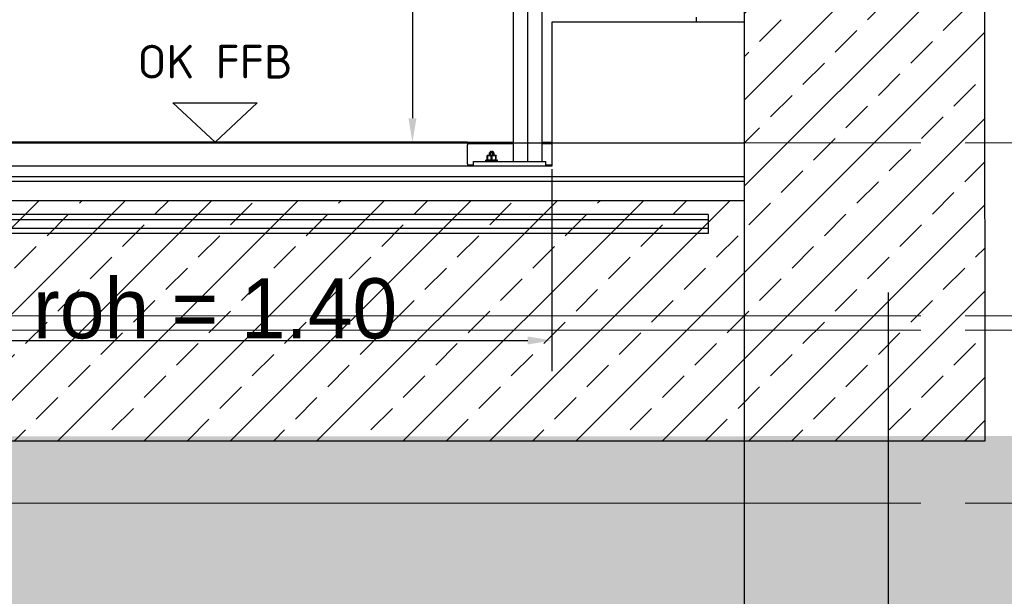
# Model space of a CAD drawing. Extents: x -805 to 3526, y -961 to 1039.
# Tile 47 of 256: x -739.86 to -737.81, y 30.73 to 31.93. Entities that reach past the tile are written whole.
import ezdxf

# ---------------------------------------------------------------- set-up
doc = ezdxf.new("R2010")
doc.units = 0
for name, pattern in [('_Ebene_', [4, 2, -1, 0, -1]), ('P-HP-Dorsten 2022 - Schnitt - Schnitt 9 rechts der Rampe$0$_Ebene_', [4, 2, -1, 0, -1]), ('VERDECKT2', [4.7625, 3.175, -1.5875])]:
    doc.linetypes.add(name, pattern=pattern)
doc.layers.get('0').update_dxf_attribs({"color": 251})
for name, color, linetype, lineweight in [('A-FLOR-LEVL', 51, 'Continuous', 5), ('P-HP-Dorsten 2022 - Schnitt - Schnitt 9 rechts der Rampe$0$A-FLOR-LEVL', 51, 'Continuous', 5), ('TTK-P-Aufzug vorne', 251, 'Continuous', 25)]:
    doc.layers.add(name, color=color, linetype=linetype, lineweight=lineweight)
for name, color, linetype in [('TTK Text 500', 7, 'Continuous'), ('TTK-P-Bodenaustausch', 162, 'Continuous'), ('TTK-P-Planung', 12, 'Continuous'), ('TTK-P-Schraffur', 42, 'Continuous'), ('TTK-P-Verm', 251, 'Continuous'), ('TTK-QP-links', 250, 'Continuous'), ('TTK-QP-rechts', 251, 'Continuous')]:
    doc.layers.add(name, color=color, linetype=linetype)
doc.styles.add('AKG DIN 6776', font='AKG_DIN67.TTF')
doc.styles.add('AKGDIN6776', font='AKG_DIN67.TTF', dxfattribs={"height": 2.5})
doc.styles.add('ISOCPEUR_10', font='isocpeur.ttf')
doc.dimstyles.new('TTK', dxfattribs={"dimtxt": 2.5, "dimasz": 2.5, "dimexe": 3.5, "dimexo": 0.1, "dimgap": 1, "dimtad": 1, "dimzin": 0, "dimtxsty": 'AKG DIN 6776', "dimblk": 'OBLIQUE', "dimcen": -0.09, "dimdle": 3, "dimclrd": 256, "dimclre": 256, "dimclrt": 256, "dimadec": 3, "dimazin": 0, "dimtfac": 1, "dimtofl": 0, "dimtmove": 0, "dimatfit": 3, "dimldrblk": 'OBLIQUE', "dimfxl": 7, "dimfxlon": 1, "dimtolj": 1, "dimtzin": 0, "dimlwd": -1, "dimlwe": -1, "dimarcsym": 0})

# ---------------------------------------------------------------- blocks, each defined once
blk = doc.blocks.new('Aufzug vorne')
at = {"layer": 'TTK-P-Aufzug vorne', "linetype": 'VERDECKT2', "ltscale": 0.5}
for p, q in [((1.8653, -6359.5154), (1.8653, -6351.8414)), ((1.5653, -6357.718), (1.5653, -6359.0154))]:
    blk.add_line(p, q, dxfattribs=at)
at = {"layer": 'TTK-P-Aufzug vorne', "linetype": 'Continuous', "ltscale": 0.5}
blk.add_line((1.5653, -6354.0564), (1.5653, -6357.6163), dxfattribs=at)
at = {"layer": 'TTK-P-Aufzug vorne', "ltscale": 20}
blk.add_line((1.1153, -6357.6554), (1.1153, -6355.1154), dxfattribs=at)
at = {"layer": 'TTK-P-Aufzug vorne'}
for p, q in [((0.8756, -6355.1654), (0.8756, -6357.5654)), ((1.0853, -6355.4954), (1.0853, -6357.6554)), ((1.1453, -6357.6554), (1.1453, -6355.6654)), ((1.4653, -6357.3653), (1.1653, -6357.3653)), ((1.5653, -6357.3654), (1.1653, -6357.3654)), ((1.1653, -6357.3654), (1.1653, -6357.6654)), ((1.4653, -6357.3554), (1.4653, -6357.3654)), ((0.9903, -6357.6154), (-0.0597, -6357.6154)), ((0.4813, -6357.6154), (0.9391, -6357.6154)), ((0.9903, -6357.6154), (0.9903, -6357.6204)), ((0.9903, -6357.6154), (1.0853, -6357.6154)), ((1.1454, -6357.6154), (1.1653, -6357.6154)), ((1.0853, -6357.6184), (0.9903, -6357.6184)), ((0.9903, -6357.6554), (0.9903, -6357.6204)), ((1.0366, -6357.6363), (1.0357, -6357.6373)), ((1.0363, -6357.6368), (1.0357, -6357.6373)), ((1.0363, -6357.6368), (1.0357, -6357.6373)), ((1.0369, -6357.6367), (1.0363, -6357.6368)), ((1.0369, -6357.6367), (1.0363, -6357.6368)), ((1.0368, -6357.6363), (1.0366, -6357.6363)), ((1.0366, -6357.6363), (1.0368, -6357.6363)), ((1.0368, -6357.6363), (1.0366, -6357.6363)), ((1.0366, -6357.6363), (1.0368, -6357.6363)), ((1.0371, -6357.6363), (1.0368, -6357.6363)), ((1.0368, -6357.6363), (1.0371, -6357.6363)), ((1.0371, -6357.6363), (1.0368, -6357.6363)), ((1.0368, -6357.6363), (1.0371, -6357.6363)), ((1.0374, -6357.6368), (1.0369, -6357.6367)), ((1.0374, -6357.6368), (1.0369, -6357.6367)), ((1.0377, -6357.6363), (1.0371, -6357.6363)), ((1.0371, -6357.6363), (1.0374, -6357.6363)), ((1.0377, -6357.6363), (1.0371, -6357.6363)), ((1.0371, -6357.6363), (1.0374, -6357.6363)), ((1.0378, -6357.6343), (1.0373, -6357.6348)), ((1.0373, -6357.6348), (1.0374, -6357.6348)), ((1.0373, -6357.6348), (1.0374, -6357.6348)), ((1.0373, -6357.6348), (1.0374, -6357.6348)), ((1.0373, -6357.6348), (1.0374, -6357.6348)), ((1.0373, -6357.6348), (1.0373, -6357.6363)), ((1.0373, -6357.6363), (1.0374, -6357.6363)), ((1.0373, -6357.6363), (1.0374, -6357.6363)), ((1.0374, -6357.6363), (1.0373, -6357.6363)), ((1.0373, -6357.6363), (1.0374, -6357.6363)), ((1.0374, -6357.6348), (1.0377, -6357.6348)), ((1.0374, -6357.6348), (1.0377, -6357.6348)), ((1.038, -6357.6373), (1.0374, -6357.6368)), ((1.038, -6357.6373), (1.0374, -6357.6368)), ((1.0377, -6357.6348), (1.0382, -6357.6348)), ((1.0377, -6357.6348), (1.0382, -6357.6348)), ((1.0385, -6357.6363), (1.0377, -6357.6363)), ((1.0385, -6357.6363), (1.0377, -6357.6363)), ((1.0378, -6357.6343), (1.0379, -6357.6343)), ((1.0378, -6357.6343), (1.0379, -6357.6343)), ((1.0379, -6357.6343), (1.0378, -6357.6343)), ((1.0378, -6357.6343), (1.0379, -6357.6343)), ((1.0379, -6357.6343), (1.0382, -6357.6343)), ((1.0379, -6357.6343), (1.0382, -6357.6343)), ((1.0379, -6357.6343), (1.0382, -6357.6343)), ((1.0379, -6357.6343), (1.0382, -6357.6343)), ((1.0392, -6357.6368), (1.038, -6357.6373)), ((1.0392, -6357.6368), (1.038, -6357.6373)), ((1.0382, -6357.6343), (1.0386, -6357.6343)), ((1.0382, -6357.6343), (1.0386, -6357.6343)), ((1.0382, -6357.6343), (1.0386, -6357.6343)), ((1.0382, -6357.6343), (1.0386, -6357.6343)), ((1.0382, -6357.6348), (1.0388, -6357.6348)), ((1.0382, -6357.6348), (1.0388, -6357.6348)), ((1.0394, -6357.6363), (1.0385, -6357.6363)), ((1.0394, -6357.6363), (1.0385, -6357.6363)), ((1.0386, -6357.6343), (1.0391, -6357.6343)), ((1.0386, -6357.6343), (1.0391, -6357.6343)), ((1.0386, -6357.6343), (1.0391, -6357.6343)), ((1.0386, -6357.6343), (1.0391, -6357.6343)), ((1.0388, -6357.6348), (1.0396, -6357.6348)), ((1.0388, -6357.6348), (1.0396, -6357.6348)), ((1.0391, -6357.6343), (1.0397, -6357.6343)), ((1.0391, -6357.6343), (1.0397, -6357.6343)), ((1.0391, -6357.6343), (1.0397, -6357.6343)), ((1.0391, -6357.6343), (1.0397, -6357.6343)), ((1.0403, -6357.6367), (1.0392, -6357.6368)), ((1.0403, -6357.6367), (1.0392, -6357.6368)), ((1.0403, -6357.6363), (1.0394, -6357.6363)), ((1.0403, -6357.6363), (1.0394, -6357.6363)), ((1.0396, -6357.6348), (1.0403, -6357.6348)), ((1.0396, -6357.6348), (1.0403, -6357.6348)), ((1.0396, -6357.6363), (1.0403, -6357.6363)), ((1.0403, -6357.6363), (1.0396, -6357.6363)), ((1.0397, -6357.6343), (1.0403, -6357.6343)), ((1.0397, -6357.6343), (1.0403, -6357.6343)), ((1.0397, -6357.6343), (1.0403, -6357.6343)), ((1.0397, -6357.6343), (1.0403, -6357.6343)), ((1.0403, -6357.6343), (1.041, -6357.6343)), ((1.0403, -6357.6343), (1.041, -6357.6343)), ((1.041, -6357.6343), (1.0403, -6357.6343)), ((1.041, -6357.6343), (1.0403, -6357.6343)), ((1.0403, -6357.6348), (1.0411, -6357.6348)), ((1.0403, -6357.6348), (1.0411, -6357.6348)), ((1.0403, -6357.6363), (1.0413, -6357.6363)), ((1.0403, -6357.6363), (1.0411, -6357.6363)), ((1.0413, -6357.6363), (1.0403, -6357.6363)), ((1.0411, -6357.6363), (1.0403, -6357.6363)), ((1.0403, -6357.6367), (1.0414, -6357.6368)), ((1.0414, -6357.6368), (1.0403, -6357.6367)), ((1.041, -6357.6343), (1.0416, -6357.6343)), ((1.041, -6357.6343), (1.0416, -6357.6343)), ((1.0416, -6357.6343), (1.041, -6357.6343)), ((1.0416, -6357.6343), (1.041, -6357.6343)), ((1.0411, -6357.6348), (1.0418, -6357.6348)), ((1.0411, -6357.6348), (1.0418, -6357.6348)), ((1.0413, -6357.6363), (1.0422, -6357.6363)), ((1.0422, -6357.6363), (1.0413, -6357.6363)), ((1.0414, -6357.6368), (1.0426, -6357.6373)), ((1.0426, -6357.6373), (1.0414, -6357.6368)), ((1.0416, -6357.6343), (1.0421, -6357.6343)), ((1.0416, -6357.6343), (1.0421, -6357.6343)), ((1.0421, -6357.6343), (1.0416, -6357.6343)), ((1.0421, -6357.6343), (1.0416, -6357.6343)), ((1.0418, -6357.6348), (1.0425, -6357.6348)), ((1.0418, -6357.6348), (1.0425, -6357.6348)), ((1.0421, -6357.6343), (1.0425, -6357.6343)), ((1.0421, -6357.6343), (1.0425, -6357.6343)), ((1.0425, -6357.6343), (1.0421, -6357.6343)), ((1.0425, -6357.6343), (1.0421, -6357.6343)), ((1.0422, -6357.6363), (1.043, -6357.6363)), ((1.043, -6357.6363), (1.0422, -6357.6363)), ((1.0425, -6357.6343), (1.0428, -6357.6343)), ((1.0425, -6357.6343), (1.0428, -6357.6343)), ((1.0428, -6357.6343), (1.0425, -6357.6343)), ((1.0428, -6357.6343), (1.0425, -6357.6343)), ((1.0425, -6357.6348), (1.0429, -6357.6348)), ((1.0425, -6357.6348), (1.0429, -6357.6348)), ((1.0426, -6357.6373), (1.0433, -6357.6368)), ((1.0433, -6357.6368), (1.0426, -6357.6373)), ((1.0428, -6357.6343), (1.0428, -6357.6343)), ((1.0428, -6357.6343), (1.0428, -6357.6343)), ((1.0428, -6357.6343), (1.0428, -6357.6343)), ((1.0428, -6357.6343), (1.0428, -6357.6343)), ((1.0428, -6357.6343), (1.0433, -6357.6348)), ((1.0429, -6357.6348), (1.0432, -6357.6348)), ((1.0429, -6357.6348), (1.0432, -6357.6348)), ((1.043, -6357.6363), (1.0435, -6357.6363)), ((1.0435, -6357.6363), (1.043, -6357.6363)), ((1.0432, -6357.6348), (1.0433, -6357.6348)), ((1.0433, -6357.6348), (1.0432, -6357.6348)), ((1.0432, -6357.6348), (1.0433, -6357.6348)), ((1.0433, -6357.6348), (1.0432, -6357.6348)), ((1.0435, -6357.6363), (1.0432, -6357.6363)), ((1.0432, -6357.6363), (1.0433, -6357.6363)), ((1.0433, -6357.6363), (1.0432, -6357.6363)), ((1.0432, -6357.6363), (1.0433, -6357.6363)), ((1.0433, -6357.6363), (1.0432, -6357.6363)), ((1.0432, -6357.6363), (1.0435, -6357.6363)), ((1.0433, -6357.6348), (1.0433, -6357.6363)), ((1.0433, -6357.6368), (1.0438, -6357.6367)), ((1.0438, -6357.6367), (1.0433, -6357.6368)), ((1.0435, -6357.6363), (1.0439, -6357.6363)), ((1.0439, -6357.6363), (1.0435, -6357.6363)), ((1.0439, -6357.6363), (1.0435, -6357.6363)), ((1.0439, -6357.6363), (1.0435, -6357.6363)), ((1.0438, -6357.6367), (1.0443, -6357.6368)), ((1.0443, -6357.6368), (1.0438, -6357.6367)), ((1.0439, -6357.6363), (1.044, -6357.6363)), ((1.044, -6357.6363), (1.0439, -6357.6363)), ((1.0439, -6357.6363), (1.044, -6357.6363)), ((1.044, -6357.6363), (1.0439, -6357.6363)), ((1.044, -6357.6363), (1.045, -6357.6373)), ((1.0443, -6357.6368), (1.045, -6357.6373)), ((1.045, -6357.6373), (1.0443, -6357.6368)), ((1.1653, -6357.6184), (1.1454, -6357.6184)), ((0.9903, -6357.6604), (0.9903, -6357.6554)), ((1.0028, -6357.6554), (1.1528, -6357.6554)), ((1.0028, -6357.6654), (1.0028, -6357.6554)), ((1.0283, -6357.6528), (1.0287, -6357.6528)), ((1.0287, -6357.6528), (1.0283, -6357.6528)), ((1.0283, -6357.6553), (1.0283, -6357.6528)), ((1.0287, -6357.6528), (1.0299, -6357.6528)), ((1.0287, -6357.6528), (1.0299, -6357.6528)), ((1.0299, -6357.6528), (1.0319, -6357.6528)), ((1.0299, -6357.6528), (1.0319, -6357.6528)), ((1.0312, -6357.6428), (1.0308, -6357.6428)), ((1.0308, -6357.643), (1.0308, -6357.6428)), ((1.0308, -6357.6428), (1.0312, -6357.6428)), ((1.0308, -6357.6428), (1.0308, -6357.643)), ((1.0308, -6357.643), (1.0308, -6357.6428)), ((1.0308, -6357.6428), (1.0308, -6357.643)), ((1.0312, -6357.6428), (1.0308, -6357.6428)), ((1.0308, -6357.6428), (1.0312, -6357.6428)), ((1.0308, -6357.6435), (1.0308, -6357.643)), ((1.0308, -6357.6435), (1.0308, -6357.643)), ((1.0308, -6357.6435), (1.0308, -6357.643)), ((1.0308, -6357.643), (1.0308, -6357.6435)), ((1.0311, -6357.6435), (1.0308, -6357.6435)), ((1.0308, -6357.6435), (1.0308, -6357.6522)), ((1.0311, -6357.6435), (1.0308, -6357.6435)), ((1.0308, -6357.6522), (1.0308, -6357.6435)), ((1.0308, -6357.6522), (1.0308, -6357.6527)), ((1.0308, -6357.6522), (1.0308, -6357.6527)), ((1.0308, -6357.6527), (1.0308, -6357.6522)), ((1.0311, -6357.6522), (1.0308, -6357.6522)), ((1.0308, -6357.6522), (1.0308, -6357.6527)), ((1.0311, -6357.6522), (1.0308, -6357.6522)), ((1.0308, -6357.6527), (1.0308, -6357.6528)), ((1.0308, -6357.6528), (1.0308, -6357.6527)), ((1.0308, -6357.6527), (1.0308, -6357.6528)), ((1.0308, -6357.6528), (1.0308, -6357.6527)), ((1.0313, -6357.6435), (1.0311, -6357.6435)), ((1.0313, -6357.6435), (1.0311, -6357.6435)), ((1.0313, -6357.6522), (1.0311, -6357.6522)), ((1.0313, -6357.6522), (1.0311, -6357.6522)), ((1.0321, -6357.6428), (1.0312, -6357.6428)), ((1.0321, -6357.6428), (1.0312, -6357.6428)), ((1.0316, -6357.6435), (1.0313, -6357.6435)), ((1.0316, -6357.6435), (1.0313, -6357.6435)), ((1.0316, -6357.6522), (1.0313, -6357.6522)), ((1.0316, -6357.6522), (1.0313, -6357.6522)), ((1.0316, -6357.6435), (1.0337, -6357.643)), ((1.0337, -6357.643), (1.0316, -6357.6435)), ((1.0316, -6357.6435), (1.0316, -6357.6522)), ((1.0316, -6357.6522), (1.0316, -6357.6435)), ((1.0316, -6357.6522), (1.0337, -6357.6527)), ((1.0337, -6357.6527), (1.0316, -6357.6522)), ((1.0319, -6357.6528), (1.0343, -6357.6528)), ((1.0319, -6357.6528), (1.0343, -6357.6528)), ((1.0336, -6357.6428), (1.0321, -6357.6428)), ((1.0321, -6357.6428), (1.0336, -6357.6428)), ((1.0356, -6357.6428), (1.0336, -6357.6428)), ((1.0356, -6357.6428), (1.0336, -6357.6428)), ((1.0336, -6357.6428), (1.0356, -6357.6428)), ((1.0356, -6357.6428), (1.0336, -6357.6428)), ((1.0356, -6357.6428), (1.0337, -6357.643)), ((1.0337, -6357.643), (1.0356, -6357.6428)), ((1.0356, -6357.6528), (1.0337, -6357.6527)), ((1.0337, -6357.6527), (1.0356, -6357.6528)), ((1.0343, -6357.6528), (1.0372, -6357.6528)), ((1.0343, -6357.6528), (1.0372, -6357.6528)), ((1.0379, -6357.6428), (1.0356, -6357.6428)), ((1.0375, -6357.643), (1.0356, -6357.6428)), ((1.0356, -6357.6428), (1.0375, -6357.643)), ((1.0356, -6357.6428), (1.0379, -6357.6428)), ((1.0375, -6357.6527), (1.0356, -6357.6528)), ((1.0356, -6357.6528), (1.0375, -6357.6527)), ((1.0357, -6357.6428), (1.0357, -6357.6373)), ((1.0357, -6357.6373), (1.0357, -6357.6428)), ((1.0372, -6357.6528), (1.0403, -6357.6528)), ((1.0372, -6357.6528), (1.0403, -6357.6528)), ((1.0396, -6357.6435), (1.0375, -6357.643)), ((1.0375, -6357.643), (1.0396, -6357.6435)), ((1.0396, -6357.6522), (1.0375, -6357.6527)), ((1.0375, -6357.6527), (1.0396, -6357.6522)), ((1.0403, -6357.6428), (1.0379, -6357.6428)), ((1.0403, -6357.6428), (1.0379, -6357.6428)), ((1.038, -6357.6428), (1.038, -6357.6373)), ((1.038, -6357.6373), (1.038, -6357.6428)), ((1.0401, -6357.6435), (1.0396, -6357.6435)), ((1.0396, -6357.6522), (1.0396, -6357.6435)), ((1.0401, -6357.6435), (1.0396, -6357.6435)), ((1.0396, -6357.6435), (1.0396, -6357.6522)), ((1.0401, -6357.6522), (1.0396, -6357.6522)), ((1.0401, -6357.6522), (1.0396, -6357.6522)), ((1.0406, -6357.6435), (1.0401, -6357.6435)), ((1.0406, -6357.6435), (1.0401, -6357.6435)), ((1.0406, -6357.6522), (1.0401, -6357.6522)), ((1.0406, -6357.6522), (1.0401, -6357.6522)), ((1.0428, -6357.6428), (1.0403, -6357.6428)), ((1.0403, -6357.6428), (1.0428, -6357.6428)), ((1.0403, -6357.6528), (1.0434, -6357.6528)), ((1.0403, -6357.6528), (1.0434, -6357.6528)), ((1.0411, -6357.6435), (1.0406, -6357.6435)), ((1.0411, -6357.6435), (1.0406, -6357.6435)), ((1.0411, -6357.6522), (1.0406, -6357.6522)), ((1.0411, -6357.6522), (1.0406, -6357.6522)), ((1.0432, -6357.643), (1.0411, -6357.6435)), ((1.0432, -6357.643), (1.0411, -6357.6435)), ((1.0411, -6357.6522), (1.0411, -6357.6435)), ((1.0411, -6357.6522), (1.0411, -6357.6435)), ((1.0432, -6357.6527), (1.0411, -6357.6522)), ((1.0432, -6357.6527), (1.0411, -6357.6522)), ((1.0426, -6357.6428), (1.0426, -6357.6373)), ((1.0426, -6357.6373), (1.0426, -6357.6428)), ((1.0451, -6357.6428), (1.0428, -6357.6428)), ((1.0428, -6357.6428), (1.0451, -6357.6428)), ((1.0451, -6357.6428), (1.0432, -6357.643)), ((1.0451, -6357.6428), (1.0432, -6357.643)), ((1.0451, -6357.6528), (1.0432, -6357.6527)), ((1.0451, -6357.6528), (1.0432, -6357.6527)), ((1.0434, -6357.6528), (1.0463, -6357.6528)), ((1.0434, -6357.6528), (1.0463, -6357.6528)), ((1.045, -6357.6373), (1.045, -6357.6428)), ((1.045, -6357.6428), (1.045, -6357.6373)), ((1.0451, -6357.6428), (1.0471, -6357.6428)), ((1.0471, -6357.6428), (1.0451, -6357.6428)), ((1.047, -6357.643), (1.0451, -6357.6428)), ((1.047, -6357.643), (1.0451, -6357.6428)), ((1.0451, -6357.6428), (1.0471, -6357.6428)), ((1.0471, -6357.6428), (1.0451, -6357.6428)), ((1.047, -6357.6527), (1.0451, -6357.6528)), ((1.047, -6357.6527), (1.0451, -6357.6528)), ((1.0463, -6357.6528), (1.0488, -6357.6528)), ((1.0463, -6357.6528), (1.0488, -6357.6528)), ((1.0491, -6357.6435), (1.047, -6357.643)), ((1.0491, -6357.6435), (1.047, -6357.643)), ((1.0491, -6357.6522), (1.047, -6357.6527)), ((1.0491, -6357.6522), (1.047, -6357.6527)), ((1.0486, -6357.6428), (1.0471, -6357.6428)), ((1.0486, -6357.6428), (1.0471, -6357.6428)), ((1.0495, -6357.6428), (1.0486, -6357.6428)), ((1.0486, -6357.6428), (1.0495, -6357.6428)), ((1.0488, -6357.6528), (1.0507, -6357.6528)), ((1.0488, -6357.6528), (1.0507, -6357.6528)), ((1.0493, -6357.6435), (1.0491, -6357.6435)), ((1.0491, -6357.6522), (1.0491, -6357.6435)), ((1.0493, -6357.6435), (1.0491, -6357.6435)), ((1.0491, -6357.6522), (1.0491, -6357.6435)), ((1.0493, -6357.6522), (1.0491, -6357.6522)), ((1.0493, -6357.6522), (1.0491, -6357.6522)), ((1.0496, -6357.6435), (1.0493, -6357.6435)), ((1.0496, -6357.6435), (1.0493, -6357.6435)), ((1.0496, -6357.6522), (1.0493, -6357.6522)), ((1.0496, -6357.6522), (1.0493, -6357.6522)), ((1.0495, -6357.6428), (1.0498, -6357.6428)), ((1.0498, -6357.6428), (1.0495, -6357.6428)), ((1.0495, -6357.6428), (1.0498, -6357.6428)), ((1.0498, -6357.6428), (1.0495, -6357.6428)), ((1.0498, -6357.6435), (1.0496, -6357.6435)), ((1.0498, -6357.6435), (1.0496, -6357.6435)), ((1.0498, -6357.6522), (1.0496, -6357.6522)), ((1.0498, -6357.6522), (1.0496, -6357.6522)), ((1.0498, -6357.643), (1.0498, -6357.6428)), ((1.0498, -6357.6428), (1.0498, -6357.643)), ((1.0498, -6357.643), (1.0498, -6357.6428)), ((1.0498, -6357.6428), (1.0498, -6357.643)), ((1.0498, -6357.6435), (1.0498, -6357.643)), ((1.0498, -6357.6435), (1.0498, -6357.643)), ((1.0498, -6357.643), (1.0498, -6357.6435)), ((1.0498, -6357.643), (1.0498, -6357.6435)), ((1.0498, -6357.6522), (1.0498, -6357.6435)), ((1.0498, -6357.6522), (1.0498, -6357.6435)), ((1.0498, -6357.6522), (1.0498, -6357.6527)), ((1.0498, -6357.6522), (1.0498, -6357.6527)), ((1.0498, -6357.6527), (1.0498, -6357.6522)), ((1.0498, -6357.6527), (1.0498, -6357.6522)), ((1.0498, -6357.6527), (1.0498, -6357.6528)), ((1.0498, -6357.6528), (1.0498, -6357.6527)), ((1.0498, -6357.6527), (1.0498, -6357.6528)), ((1.0498, -6357.6528), (1.0498, -6357.6527)), ((1.0507, -6357.6528), (1.0519, -6357.6528)), ((1.0507, -6357.6528), (1.0519, -6357.6528)), ((1.0507, -6357.6553), (1.0507, -6357.6553)), ((1.0507, -6357.6553), (1.0507, -6357.6553)), ((1.0523, -6357.6528), (1.0519, -6357.6528)), ((1.0519, -6357.6528), (1.0523, -6357.6528)), ((1.0523, -6357.6553), (1.0523, -6357.6528)), ((1.1528, -6357.6654), (1.1528, -6357.6554)), ((1.1653, -6357.6654), (-0.2347, -6357.6654)), ((0.9903, -6357.6604), (0.9903, -6357.6654)), ((0.9903, -6357.6624), (1.0028, -6357.6624)), ((1.1528, -6357.6624), (1.1653, -6357.6624)), ((1.1653, -6357.6714), (1.1653, -6358.0912)), ((1.4903, -6357.7654), (-0.5597, -6357.7654)), ((1.4903, -6357.7764), (-0.5597, -6357.7764)), ((1.4903, -6357.7654), (1.4903, -6357.7764)), ((1.4903, -6357.7764), (1.4903, -6357.7943)), ((1.4903, -6357.7944), (-0.5597, -6357.7944)), ((1.4903, -6357.7944), (1.4903, -6357.8054)), ((1.4903, -6357.8054), (-0.5597, -6357.8054)), ((-0.1847, -6358.0277), (1.1153, -6358.0277))]:
    blk.add_line(p, q, dxfattribs=at)
at = {"layer": 'TTK-P-Aufzug vorne', "flags": 128}
blk.add_lwpolyline([(0.3777, -6357.5336), (0.553, -6357.5336), (0.4653, -6357.6154)], close=True, dxfattribs=at)
at = {"layer": 'TTK-P-Aufzug vorne'}
for points in [[(0.8673, -6357.5654), (0.884, -6357.5654), (0.8756, -6357.6154)], [(1.1153, -6358.0194), (1.1153, -6358.0361), (1.1653, -6358.0277)]]:
    blk.add_solid(points, dxfattribs=at)
at = {"layer": 'TTK-P-Aufzug vorne', "insert": (0.4653, -6357.4127), "char_height": 0.07, "attachment_point": 2, "style": 'ISOCPEUR_10', "bg_fill": 2}
blk.add_mtext('OK FFB', dxfattribs=at)
at = {"layer": 'TTK-P-Aufzug vorne', "insert": (0.4653, -6357.9617), "char_height": 0.125, "attachment_point": 5, "style": 'AKGDIN6776'}
blk.add_mtext('\\A1;roh = 1.40', dxfattribs=at)
blk = doc.blocks.new('_OBLIQUE')
at = {"color": 0, "linetype": 'ByBlock'}
blk.add_line((-0.5, -0.5), (0.5, 0.5), dxfattribs=at)
blk = doc.blocks.new('*D578')
at = {"layer": 'DEFPOINTS', "color": 0}
for p in [(-738.3517, 34.3622), (-740.5517, 31.6749), (-738.3517, 31.6749)]:
    blk.add_point(p, dxfattribs=at)
at = {"layer": 'TTK-P-Verm'}
for p, q in [((-740.5517, 33.6622), (-740.5517, 34.7122)), ((-738.3517, 33.6622), (-738.3517, 34.7122)), ((-740.8517, 34.3622), (-738.0517, 34.3622))]:
    blk.add_line(p, q, dxfattribs=at)
at = {"layer": 'TTK-P-Verm', "xscale": 0.25, "yscale": 0.25, "zscale": 0.25, "rotation": 180}
blk.add_blockref('_OBLIQUE', (-740.5517, 34.3622), dxfattribs=at)
at = {"layer": 'TTK-P-Verm', "xscale": 0.25, "yscale": 0.25, "zscale": 0.25}
blk.add_blockref('_OBLIQUE', (-738.3517, 34.3622), dxfattribs=at)
at = {"layer": 'TTK-P-Verm', "insert": (-739.4517, 34.606), "char_height": 0.25, "attachment_point": 5, "style": 'AKG DIN 6776'}
blk.add_mtext('\\A1;2,20', dxfattribs=at)
blk = doc.blocks.new('*D574')
at = {"layer": 'DEFPOINTS', "color": 0}
for p in [(-738.3517, 35.2748), (-738.3517, 31.6749), (-737.0153, 31.6749)]:
    blk.add_point(p, dxfattribs=at)
at = {"layer": 'TTK-P-Verm'}
for p, q in [((-737.0153, 35.5748), (-737.0153, 31.3749)), ((-737.7153, 35.2748), (-736.6653, 35.2748)), ((-737.7153, 31.6749), (-736.6653, 31.6749))]:
    blk.add_line(p, q, dxfattribs=at)
at = {"layer": 'TTK-P-Verm', "xscale": 0.25, "yscale": 0.25, "zscale": 0.25}
for p, rotation in [((-737.0153, 35.2748), 90), ((-737.0153, 31.6749), 270)]:
    blk.add_blockref('_OBLIQUE', p, dxfattribs=dict(at, rotation=rotation))
at = {"layer": 'TTK-P-Verm', "insert": (-737.2592, 33.4748), "char_height": 0.25, "attachment_point": 5, "rotation": 90, "style": 'AKG DIN 6776'}
blk.add_mtext('\\A1;3,60', dxfattribs=at)
blk = doc.blocks.new('*D573')
at = {"layer": 'DEFPOINTS', "color": 0}
for p in [(-738.3517, 31.5549), (-738.3517, 31.0549), (-737.0153, 31.0549)]:
    blk.add_point(p, dxfattribs=at)
at = {"layer": 'TTK-P-Verm'}
for p, q in [((-737.0153, 31.8549), (-737.0153, 30.7549)), ((-737.7153, 31.5549), (-736.6653, 31.5549)), ((-737.7153, 31.0549), (-736.6653, 31.0549))]:
    blk.add_line(p, q, dxfattribs=at)
at = {"layer": 'TTK-P-Verm', "xscale": 0.25, "yscale": 0.25, "zscale": 0.25}
for p, rotation in [((-737.0153, 31.5549), 90), ((-737.0153, 31.0549), 270)]:
    blk.add_blockref('_OBLIQUE', p, dxfattribs=dict(at, rotation=rotation))
at = {"layer": 'TTK-P-Verm', "insert": (-737.2403, 31.3049), "char_height": 0.25, "attachment_point": 5, "rotation": 90, "style": 'AKG DIN 6776'}
blk.add_mtext('\\A1;50', dxfattribs=at)
blk = doc.blocks.new('*D571')
at = {"layer": 'DEFPOINTS', "color": 0}
for p in [(-738.3814, 31.6749), (-737.0153, 31.6749), (-738.3814, 31.5549)]:
    blk.add_point(p, dxfattribs=at)
at = {"layer": 'TTK-P-Verm'}
for p, q in [((-737.0153, 31.6749), (-737.0153, 31.9249)), ((-737.7153, 31.6749), (-736.6653, 31.6749)), ((-737.7153, 31.5549), (-736.6653, 31.5549)), ((-737.0153, 31.5549), (-737.0153, 31.3049))]:
    blk.add_line(p, q, dxfattribs=at)
at = {"layer": 'TTK-P-Verm', "xscale": 0.25, "yscale": 0.25, "zscale": 0.25}
for p, rotation in [((-737.0153, 31.6749), 270), ((-737.0153, 31.5549), 90)]:
    blk.add_blockref('_OBLIQUE', p, dxfattribs=dict(at, rotation=rotation))
at = {"layer": 'TTK-P-Verm', "insert": (-737.4656, 31.8611), "char_height": 0.25, "attachment_point": 5, "rotation": 90, "style": 'AKG DIN 6776'}
blk.add_mtext('\\A1;12', dxfattribs=at)
blk = doc.blocks.new('Schnitt7links neben rampe')
at = {"layer": 'A-FLOR-LEVL', "linetype": '_Ebene_'}
for p, q in [((-17.0156, -8.1653), (20.1956, -8.1653)), ((-17.0156, -8.1653), (20.1956, -8.1653)), ((-17.0156, -8.5253), (20.1956, -8.5253)), ((-17.0156, -8.5553), (20.1956, -8.5553)), ((-17.0156, -8.9153), (20.1956, -8.9153))]:
    blk.add_line(p, q, dxfattribs=at)
blk = doc.blocks.new('P-HP-Dorsten 2022 - Schnitt - Schnitt 9 rechts der Rampe')
at = {"layer": 'P-HP-Dorsten 2022 - Schnitt - Schnitt 9 rechts der Rampe$0$A-FLOR-LEVL', "linetype": 'P-HP-Dorsten 2022 - Schnitt - Schnitt 9 rechts der Rampe$0$_Ebene_'}
for p, q in [((3138.7361, 35231.44), (3179.5241, 35231.44)), ((3138.7361, 35231.44), (3179.5241, 35231.44)), ((3138.7361, 35231.08), (3179.5241, 35231.08)), ((3138.7361, 35231.05), (3179.5241, 35231.05)), ((3138.7361, 35230.69), (3179.5241, 35230.69))]:
    blk.add_line(p, q, dxfattribs=at)

msp = doc.modelspace()

# ---------------------------------------------------------------- block references
at = {"layer": 'TTK Text 500', "color": 251}
msp.add_blockref('Aufzug vorne', (-739.917, 6389.2912), dxfattribs=at)

# ---------------------------------------------------------------- next in the draw order: hatches: boundary and pattern name
at = {"layer": 'TTK-P-Bodenaustausch'}
h = msp.add_hatch(dxfattribs=at)
h.set_pattern_fill('AR-SAND', color=251, scale=0.004)
h.set_pattern_definition([(37.5, (-729.8132, 33.64866), (-0.0064001, 0.1957653), [0, -0.154432, 0, -0.17272, 0, -0.1651]), (7.5, (-729.8132, 33.64866), (0.1798093, 0.28673), [0, -0.083312, 0, -0.139192, 0, -0.05334]), (327.5, (-729.93816, 33.64866), (0.316397, 0.0005749), [0, -0.0508, 0, -0.18288, 0, -0.23876]), (317.5, (-729.93816, 33.64866), (0.3054226, 0.0891717), [0, -0.0254, 0, -0.119888, 0, -0.13716])])
h.paths.add_polyline_path([(-736.7445, 31.0651), (-740.5947, 31.0635), (-746.5645, 30.696), (-748.1017, 30.6763), (-754.0517, 30.303), (-754.0517, 29.0405), (-736.7445, 29.0405)])
at = {"layer": 'TTK-P-Schraffur'}
h = msp.add_hatch(dxfattribs=at)
h.set_pattern_fill('ANSI33', color=251, scale=0.02)
h.set_pattern_definition([(45, (-747.008, 30.65075), (-0.0898026, 0.0898026), []), (45, (-746.9182, 30.65075), (-0.0898026, 0.0898026), [0.0635, -0.03175])])
h.paths.add_polyline_path([(-745.5389, 31.2554), (-746.5492, 31.1949), (-747.0767, 31.1843), (-747.0767, 30.6842), (-746.5393, 30.695), (-746.5269, 30.6952), (-745.4402, 30.7604), (-740.5331, 31.0549), (-737.8505, 31.0549), (-737.8528, 35.7748), (-745.8509, 35.7748), (-747.0767, 35.8748), (-747.0767, 35.5748), (-745.8517, 35.2748), (-738.3525, 35.2758), (-738.3508, 31.5549), (-740.5517, 31.5549)])

# ---------------------------------------------------------------- next in the draw order: linework, layer by layer
at = {"layer": 'TTK-P-Planung', "color": 251}
for p, q in [((-737.8505, 31.0549), (-737.8528, 35.7748)), ((-738.3507, 31.5549), (-738.3526, 35.2348)), ((-740.5517, 31.6749), (-738.3517, 31.6749)), ((-740.5517, 31.5947), (-738.3508, 31.5948)), ((-740.1064, 31.6048), (-738.3508, 31.6048)), ((-740.5481, 31.5549), (-738.3517, 31.5549)), ((-740.5331, 31.0549), (-737.8505, 31.0549))]:
    msp.add_line(p, q, dxfattribs=at)

# ---------------------------------------------------------------- next in the draw order: block references
at = {"layer": 'TTK-QP-links', "color": 251}
msp.add_blockref('Schnitt7links neben rampe', (-739.3684, 39.8403), dxfattribs=at)
at = {"layer": 'TTK-QP-rechts', "color": 251}
msp.add_blockref('P-HP-Dorsten 2022 - Schnitt - Schnitt 9 rechts der Rampe', (-3900.1279, -35199.765), dxfattribs=at)

# ---------------------------------------------------------------- next in the draw order: dimensions: what is measured, and where the dimension line sits
at = {"layer": 'TTK-P-Verm', "color": 251}
for base, p1, p2, override, picture, middle in [((-737.0153, 31.6749), (-738.3517, 35.2748), (-738.3517, 31.6749), {"dimscale": 0}, '*D574', (-737.2592, 33.4748)), ((-737.0153, 31.0549), (-738.3517, 31.5549), (-738.3517, 31.0549), {"dimscale": 0, "dimdec": 0, "dimlfac": 100}, '*D573', (-737.2403, 31.3049))]:
    dim = msp.add_linear_dim(base=base, p1=p1, p2=p2, angle=90, dimstyle='TTK', override=override, dxfattribs=at)
    dim.commit()
    dim.dimension.update_dxf_attribs({"geometry": picture, "text_midpoint": middle})
dim = msp.add_linear_dim(base=(-738.3517, 34.3622), p1=(-740.5517, 31.6749), p2=(-738.3517, 31.6749), dimstyle='TTK', override={"dimscale": 0}, dxfattribs=at)
dim.commit()
dim.dimension.update_dxf_attribs({"geometry": '*D578', "text_midpoint": (-739.4517, 34.606)})
dim = msp.add_linear_dim(base=(-737.0153, 31.6749), p1=(-738.3814, 31.5549), p2=(-738.3814, 31.6749), angle=90, dimstyle='TTK', override={"dimscale": 0, "dimdec": 0, "dimlfac": 100, "dimtmove": 1}, dxfattribs=at)
dim.commit()
dim.dimension.update_dxf_attribs({"geometry": '*D571', "text_midpoint": (-737.2405, 31.8611), "dimtype": 160})

doc.saveas('drawing.dxf')
